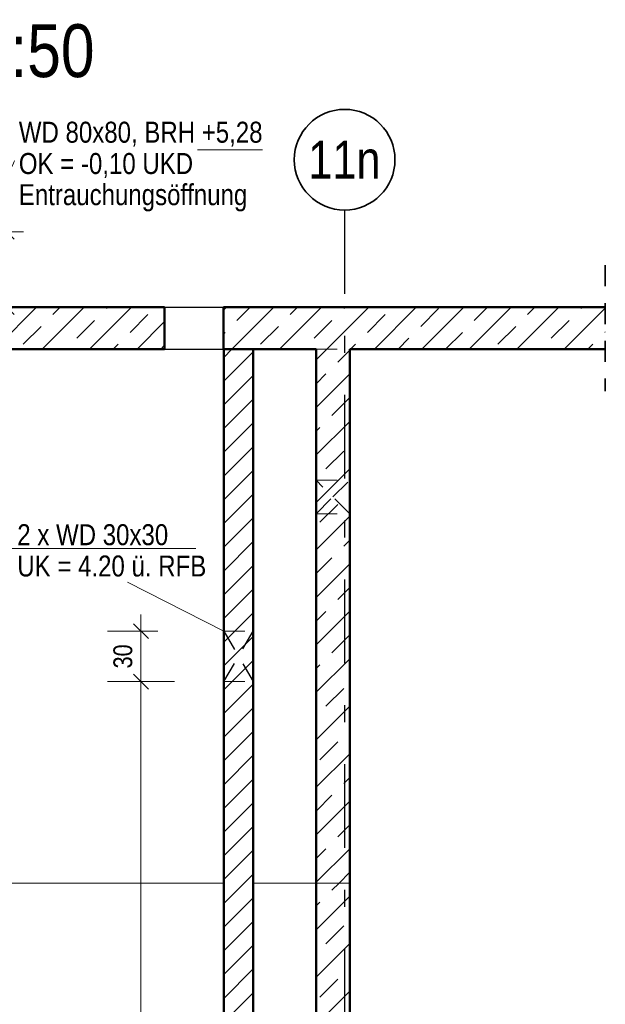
# Model space of a CAD drawing. Header units: millimetres. Extents: x -13 to 146, y -13 to 60.
# Tile 136 of 170: x 53.58 to 57.07, y 3.28 to 9.15. Entities that reach past the tile are written whole.
import ezdxf
from ezdxf.enums import TextEntityAlignment as Align

# ---------------------------------------------------------------- set-up
doc = ezdxf.new("R2010")
doc.units = ezdxf.units.MM
doc.linetypes.add('DASHDOTX2', pattern=[2, 1, -0.5, 0, -0.5])
doc.linetypes.add('HIDDEN', pattern=[0.375, 0.25, -0.125])
for name, color, linetype, lineweight in [('Achsen', 7, 'Continuous', 20), ('Geschnittene Kanten', 7, 'Continuous', 20), ('Schraffuren', 7, 'Continuous', 20), ('Texte', 7, 'Continuous', 20)]:
    doc.layers.add(name, color=color, linetype=linetype, lineweight=lineweight)
doc.styles.add('Arial Narrow', font='ARIALN.TTF')
doc.linetypes.add('STRAKON_Linetype_13', pattern='A,30,[130,ltypeshp.shx,S=3.75,R=-30,X=0,Y=0],-3.75,[130,ltypeshp.shx,S=3.75,R=-30,X=0,Y=0]', length=33.75)
doc.dimstyles.new('Arch_Strakon_dimstyle', dxfattribs={"dimtxt": 11.25, "dimasz": 1, "dimexe": 1.25, "dimexo": 0.0625, "dimgap": 1, "dimtad": 0, "dimdec": 5, "dimzin": 12, "dimdsep": 46, "dimtxsty": 'Arial Narrow', "dimblk": 'Arrowhead_Tick', "dimsah": 1, "dimcen": 0, "dimse1": 1, "dimse2": 1, "dimclrd": 6, "dimclrt": 3, "dimazin": 0, "dimtfac": 1, "dimtdec": 4, "dimtmove": 0, "dimatfit": 3, "dimldrblk": 'NONE', "dimfxl": 1, "dimtvp": 1, "dimtolj": 1, "dimtzin": 0, "dimlwd": 13, "dimarcsym": 2})
pattern_1 = [(45, (0, 0), (-0.14142136, 0.14142136), [0.15, -0.1]), (45, (-0.07071, 0.07071), (-0.14142136, 0.14142136), [])]
pattern_2 = [(45, (0, 0), (-0.07071068, 0.07071068), [])]

# ---------------------------------------------------------------- blocks, each defined once
blk = doc.blocks.new('Arrowhead_Tick')
at = {"color": 0, "linetype": 'Continuous', "lineweight": -2}
for p, q in [((0, 20), (0, -10)), ((-1, 0), (0, 0)), ((10, 0), (0, 0))]:
    blk.add_line(p, q, dxfattribs=at)
at = {"color": 2, "linetype": 'Continuous', "lineweight": 35}
blk.add_line((4.42, 4.42), (-4.42, -4.42), dxfattribs=at)
blk = doc.blocks.new('*D713')
at = {"color": 6, "linetype": 'Continuous', "lineweight": 13}
blk.add_line((53.5, 7.4432), (53.5, 7.8732), dxfattribs=at)
at = {"layer": 'Defpoints', "color": 0}
for p in [(52.8263, 7.8832), (53.5, 7.8832), (52.8263, 7.4332)]:
    blk.add_point(p, dxfattribs=at)
at = {"color": 6, "lineweight": 13, "xscale": 0.01, "yscale": 0.01, "zscale": 0.01}
for p, rotation in [((53.5, 7.8832), 90), ((53.5, 7.4332), 270)]:
    blk.add_blockref('Arrowhead_Tick', p, dxfattribs=dict(at, rotation=rotation))
at = {"color": 3, "lineweight": 35, "insert": (53.3864, 7.6582), "char_height": 0.125, "attachment_point": 5, "rotation": 90, "style": 'Arial Narrow', "bg_fill": 3, "box_fill_scale": 1.1, "bg_fill_color": 256, "bg_fill_true_color": 13158600, "bg_fill_transparency": 0}
blk.add_mtext('\\A1;45', dxfattribs=at)
blk = doc.blocks.new('_None')
blk = doc.blocks.new('*D847')
at = {"layer": 'Achsen', "color": 6, "linetype": 'Continuous', "lineweight": 13}
blk.add_line((54.3, 1.0132), (54.3, 5.1932), dxfattribs=at)
at = {"layer": 'Defpoints', "color": 0}
for p in [(54.3, 5.2032), (54.9686, 5.2032), (54.9686, 1.0032)]:
    blk.add_point(p, dxfattribs=at)
at = {"layer": 'Achsen', "color": 6, "lineweight": 13, "xscale": 0.01, "yscale": 0.01, "zscale": 0.01}
for p, rotation in [((54.3, 5.2032), 90), ((54.3, 1.0032), 270)]:
    blk.add_blockref('Arrowhead_Tick', p, dxfattribs=dict(at, rotation=rotation))
at = {"layer": 'Achsen', "color": 3, "lineweight": 35, "insert": (54.1926, 3.1032), "char_height": 0.1125, "attachment_point": 5, "rotation": 90, "style": 'Arial Narrow', "bg_fill": 3, "box_fill_scale": 1.1, "bg_fill_color": 256, "bg_fill_true_color": 13158600, "bg_fill_transparency": 0}
blk.add_mtext('\\A1;4.20', dxfattribs=at)
blk = doc.blocks.new('*D848')
at = {"layer": 'Achsen', "color": 6, "linetype": 'Continuous', "lineweight": 13}
blk.add_line((54.3, 5.2132), (54.3, 5.4932), dxfattribs=at)
at = {"layer": 'Defpoints', "color": 0}
for p in [(54.3, 5.5032), (54.9686, 5.5032), (54.9686, 5.2032)]:
    blk.add_point(p, dxfattribs=at)
at = {"layer": 'Achsen', "color": 6, "lineweight": 13, "xscale": 0.01, "yscale": 0.01, "zscale": 0.01}
for p, rotation in [((54.3, 5.5032), 90), ((54.3, 5.2032), 270)]:
    blk.add_blockref('Arrowhead_Tick', p, dxfattribs=dict(at, rotation=rotation))
at = {"layer": 'Achsen', "color": 3, "lineweight": 35, "insert": (54.1926, 5.3532), "char_height": 0.1125, "attachment_point": 5, "rotation": 90, "style": 'Arial Narrow', "bg_fill": 3, "box_fill_scale": 1.1, "bg_fill_color": 256, "bg_fill_true_color": 13158600, "bg_fill_transparency": 0}
blk.add_mtext('\\A1;30', dxfattribs=at)

msp = doc.modelspace()

# ---------------------------------------------------------------- hatches: boundary and pattern name
at = {"layer": 'Schraffuren', "lineweight": 13}
h = msp.add_hatch(dxfattribs=at)
h.set_pattern_fill('bB', color=6, scale=0.01, angle=45, style=0, pattern_type=2)
h.set_pattern_definition(pattern_1)
h.paths.add_polyline_path([(54.441094, 7.183233), (54.441094, 7.433233), (52.626306, 7.433233), (52.626306, 7.183233)])
h = msp.add_hatch(dxfattribs=at)
h.set_pattern_fill('bB', color=6, scale=0.01, angle=45, style=0, pattern_type=2)
h.set_pattern_definition(pattern_1)
h.paths.add_polyline_path([(54.791094, 7.183233), (57.067163, 7.183233), (57.067163, 7.433233), (54.791094, 7.433233)])
h = msp.add_hatch(dxfattribs=at)
h.set_pattern_fill('Mau', color=6, scale=0.01, angle=45, style=0, pattern_type=2)
h.set_pattern_definition(pattern_2)
h.paths.add_polyline_path([(54.968645, 4.003232), (54.968645, 7.183233), (54.793645, 7.183233), (54.793645, 4.003232)])
h = msp.add_hatch(dxfattribs=at)
h.set_pattern_fill('bB', color=6, scale=0.01, angle=45, style=0, pattern_type=2)
h.set_pattern_definition(pattern_1)
h.paths.add_polyline_path([(55.343785, 4.003239), (55.543785, 4.003239), (55.543785, 7.183233), (55.343785, 7.183233)])
h = msp.add_hatch(dxfattribs=at)
h.set_pattern_fill('Mau', color=6, scale=0.01, angle=45, style=0, pattern_type=2)
h.set_pattern_definition(pattern_2)
h.paths.add_polyline_path([(54.793598, 1.003239), (54.968598, 1.003239), (54.968598, 4.003232), (54.793598, 4.003232)])
h = msp.add_hatch(dxfattribs=at)
h.set_pattern_fill('bB', color=6, scale=0.01, angle=45, style=0, pattern_type=2)
h.set_pattern_definition(pattern_1)
h.paths.add_polyline_path([(55.343785, 1.003239), (55.543785, 1.003239), (55.543785, 4.003239), (55.343785, 4.003239)])

# ---------------------------------------------------------------- linework, layer by layer
at = {"color": 5, "linetype": 'Continuous', "lineweight": 18}
for p, q in [((53.577939, 8.370534), (55.023281, 8.370534)), ((53.53295, 5.996174), (54.626792, 5.996174))]:
    msp.add_line(p, q, dxfattribs=at)
at = {"color": 2, "linetype": 'HIDDEN', "lineweight": 35, "ltscale": 0.5}
msp.add_line((57.067163, 7.683233), (57.067163, 6.933233), dxfattribs=at)
at = {"color": 4, "linetype": 'Continuous', "lineweight": 50}
for p, q in [((54.441094, 7.433233), (54.441094, 7.183233)), ((54.791094, 7.433233), (57.067163, 7.433233)), ((54.791094, 7.433233), (54.791094, 7.183233)), ((52.943785, 7.183233), (54.441094, 7.183233)), ((54.791094, 7.183233), (55.343785, 7.183233)), ((55.343785, 7.183233), (55.343785, 4.003239)), ((55.543785, 7.183233), (57.067163, 7.183233)), ((55.543785, 7.183233), (55.543785, 4.003239)), ((55.343785, 4.003239), (55.343785, 1.003239)), ((55.543785, 4.003239), (55.543785, 1.003239))]:
    msp.add_line(p, q, dxfattribs=at)
at = {"color": 6, "linetype": 'HIDDEN', "lineweight": 13, "ltscale": 0.5}
for p, q in [((55.343785, 7.183233), (55.543785, 7.183233)), ((55.343785, 6.403239), (55.543785, 6.403239)), ((55.343785, 6.203239), (55.543785, 6.203239))]:
    msp.add_line(p, q, dxfattribs=at)
at = {"color": 6, "linetype": 'STRAKON_Linetype_13', "lineweight": 13, "ltscale": 0.01}
for p, q in [((50.813766, 4.003232), (54.793598, 4.003232)), ((54.968598, 4.003232), (55.543785, 4.003232))]:
    msp.add_line(p, q, dxfattribs=at)
at = {"layer": 'Achsen', "color": 5, "linetype": 'Continuous', "lineweight": 18}
for p, q in [((53.577939, 8.370534), (52.888818, 6.928584)), ((54.218883, 5.796057), (54.793645, 5.503239))]:
    msp.add_line(p, q, dxfattribs=at)
at = {"layer": 'Achsen', "color": 3, "linetype": 'DASHDOTX2', "lineweight": 25, "ltscale": 0.5}
msp.add_line((55.513789, 8.012042), (55.513789, 2.000616), dxfattribs=at)
at = {"layer": 'Achsen', "color": 3, "linetype": 'Continuous', "lineweight": 25}
for p, q in [((54.441094, 7.433233), (54.791094, 7.433233)), ((54.441094, 7.183233), (54.791094, 7.183233))]:
    msp.add_line(p, q, dxfattribs=at)
at = {"layer": 'Achsen', "color": 3, "linetype": 'HIDDEN', "lineweight": 25, "ltscale": 0.5}
for p, q in [((55.543785, 6.203239), (55.343785, 6.403239)), ((55.443785, 6.303239), (55.543785, 6.403239)), ((55.343785, 6.203239), (55.443785, 6.303239)), ((54.793645, 5.203239), (54.968645, 5.503239)), ((54.793645, 5.503239), (54.968645, 5.203239))]:
    msp.add_line(p, q, dxfattribs=at)
at = {"layer": 'Achsen', "color": 2, "linetype": 'Continuous', "lineweight": 35}
msp.add_circle((55.513789, 8.312042), 0.3, dxfattribs=at)

# ---------------------------------------------------------------- texts
at = {"layer": 'Achsen', "color": 1, "lineweight": 70, "style": 'Arial Narrow'}
msp.add_text('Schnitt D - D   M. 1:50', height=0.315, dxfattribs=at).set_placement((50.473866, 8.804014))
at = {"layer": 'Achsen', "color": 4, "lineweight": 50, "style": 'Arial Narrow'}
msp.add_text('11n', height=0.225, dxfattribs=at).set_placement((55.512189, 8.312042), align=Align.MIDDLE_CENTER)
at = {"layer": 'Texte', "color": 3, "lineweight": 25, "style": 'Arial Narrow'}
for s, p in [('2 x WD 30x30', (53.563017, 6.015706)), ('UK = 4.20 ü. RFB', (53.563017, 5.829217))]:
    msp.add_text(s, height=0.125, dxfattribs=at).set_placement(p)

# ---------------------------------------------------------------- next in the draw order: texts
at = {"layer": 'Texte', "color": 3, "lineweight": 25, "insert": (53.572164, 8.203577), "char_height": 0.125, "attachment_point": 7, "line_spacing_factor": 0.9, "style": 'Arial Narrow', "bg_fill": 3, "box_fill_scale": 1.2, "bg_fill_color": 256, "bg_fill_true_color": 13158600, "bg_fill_transparency": 0}
msp.add_mtext('OK = -0,10 UKD', dxfattribs=at)

# ---------------------------------------------------------------- next in the draw order: dimensions: what is measured, and where the dimension line sits
at = {"lineweight": 35}
dim = msp.add_linear_dim(base=(53.5, 7.883233), p1=(52.826306, 7.433233), p2=(52.826306, 7.883233), angle=90, text='45', dimstyle='Arch_Strakon_dimstyle', override={"dimscale": 0.01, "dimtxt": 12.5, "dimasz": 1, "dimgap": 5, "dimtad": 1, "dimjust": 0, "dimtih": 0, "dimtoh": 0, "dimdec": 5, "dimdsep": 46, "dimtxsty": 'Arial Narrow', "dimclrd": 6, "dimclrt": 3, "dimtix": 1, "dimtofl": 255, "dimtmove": 0, "dimatfit": 2, "dimfxl": 0, "dimfxlon": 0, "dimtvp": 40, "dimtfill": 1, "dimtfillclr": 7, "dimlwd": 13}, dxfattribs=at)
dim.commit()
dim.dimension.update_dxf_attribs({"geometry": '*D713', "text_midpoint": (53.5, 7.658233), "dimtype": 160})
at = {"layer": 'Achsen', "lineweight": 35}
dim = msp.add_linear_dim(base=(54.3, 5.203239), p1=(54.968645, 1.003232), p2=(54.968645, 5.203239), angle=90, text='4.20', dimstyle='Arch_Strakon_dimstyle', override={"dimscale": 0.01, "dimtxt": 11.25, "dimasz": 1, "dimgap": 5, "dimtad": 1, "dimjust": 0, "dimtih": 0, "dimtoh": 0, "dimdec": 5, "dimdsep": 46, "dimtxsty": 'Arial Narrow', "dimclrd": 6, "dimclrt": 3, "dimtix": 1, "dimtofl": 255, "dimtmove": 0, "dimatfit": 2, "dimfxl": 0, "dimfxlon": 0, "dimtvp": 44.444444, "dimtfill": 1, "dimtfillclr": 7, "dimlwd": 13}, dxfattribs=at)
dim.commit()
dim.dimension.update_dxf_attribs({"geometry": '*D847', "text_midpoint": (54.3, 3.103236), "dimtype": 160})

# ---------------------------------------------------------------- next in the draw order: linework, layer by layer
at = {"color": 4, "linetype": 'Continuous', "lineweight": 50}
msp.add_line((52.826306, 7.433233), (54.441094, 7.433233), dxfattribs=at)
at = {"layer": 'Geschnittene Kanten', "color": 4, "linetype": 'Continuous', "lineweight": 50}
for p, q in [((54.793645, 4.003232), (54.793645, 1.003232)), ((54.968645, 4.003232), (54.968645, 1.003232))]:
    msp.add_line(p, q, dxfattribs=at)

# ---------------------------------------------------------------- next in the draw order: texts
at = {"layer": 'Texte', "color": 3, "lineweight": 25, "char_height": 0.125, "attachment_point": 7, "line_spacing_factor": 0.9, "style": 'Arial Narrow', "bg_fill": 3, "box_fill_scale": 1.2, "bg_fill_color": 256, "bg_fill_true_color": 13158600, "bg_fill_transparency": 0}
for s, insert in [('WD 80x80, BRH +5,28', (53.572164, 8.390066)), ('Entrauchungsöffnung', (53.572164, 8.003577))]:
    msp.add_mtext(s, dxfattribs=dict(at, insert=insert))

# ---------------------------------------------------------------- next in the draw order: dimensions: what is measured, and where the dimension line sits
at = {"layer": 'Achsen', "lineweight": 35}
dim = msp.add_linear_dim(base=(54.3, 5.503239), p1=(54.968645, 5.203239), p2=(54.968645, 5.503239), angle=90, text='30', dimstyle='Arch_Strakon_dimstyle', override={"dimscale": 0.01, "dimtxt": 11.25, "dimasz": 1, "dimgap": 5, "dimtad": 1, "dimjust": 0, "dimtih": 0, "dimtoh": 0, "dimdec": 5, "dimdsep": 46, "dimtxsty": 'Arial Narrow', "dimclrd": 6, "dimclrt": 3, "dimtix": 1, "dimtofl": 255, "dimtmove": 0, "dimatfit": 2, "dimfxl": 0, "dimfxlon": 0, "dimtvp": 44.444444, "dimtfill": 1, "dimtfillclr": 7, "dimlwd": 13}, dxfattribs=at)
dim.commit()
dim.dimension.update_dxf_attribs({"geometry": '*D848', "text_midpoint": (54.3, 5.353239), "dimtype": 160})

# ---------------------------------------------------------------- next in the draw order: linework, layer by layer
at = {"color": 6, "linetype": 'HIDDEN', "lineweight": 13, "ltscale": 0.5}
for p, q in [((54.793645, 5.503239), (54.968645, 5.503239)), ((54.793645, 5.203239), (54.968645, 5.203239))]:
    msp.add_line(p, q, dxfattribs=at)
at = {"layer": 'Geschnittene Kanten', "color": 4, "linetype": 'Continuous', "lineweight": 50}
for p, q in [((54.793645, 7.183233), (54.793645, 4.003232)), ((54.968645, 7.183233), (54.968645, 4.003232))]:
    msp.add_line(p, q, dxfattribs=at)

doc.saveas('drawing.dxf')
